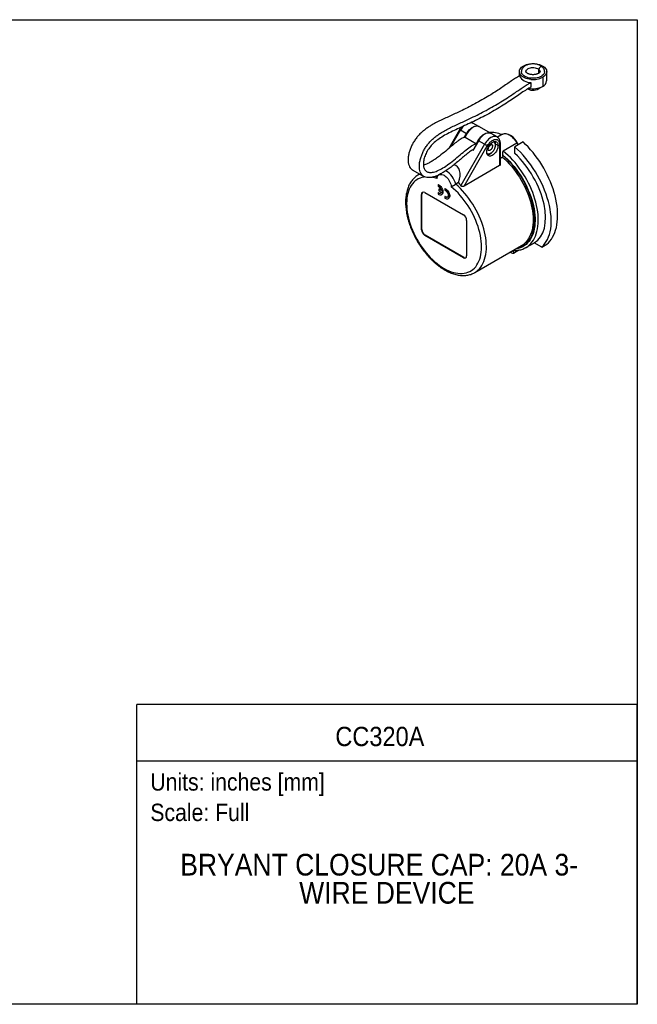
# Model space of a CAD drawing. Header units: inches. Extents: x 0 to 22, y 0 to 17.
# Tile 2 of 2: x 11.3 to 22, y 0 to 17. Entities that reach past the tile are written whole.
import ezdxf
from ezdxf.enums import TextEntityAlignment as Align

# ---------------------------------------------------------------- set-up
doc = ezdxf.new("R2010")
doc.units = ezdxf.units.IN
doc.header["$LTSCALE"] = 2
doc.header["$MEASUREMENT"] = 0
doc.linetypes.add('SLD-Solid', pattern=[0])
doc.layers.add('SLD-DEFPOINTS', color=7, linetype='Continuous')
doc.layers.add('TEXT', color=140, linetype='SLD-Solid', lineweight=25)
doc.styles.add('SLDTEXTSTYLE0', font='GOTHIC.TTF', dxfattribs={"width": 0.913})

# ---------------------------------------------------------------- blocks, each defined once
blk = doc.blocks.new('Block2')
at = {"color": 7, "linetype": 'SLD-Solid', "lineweight": 18}
for p, q in [((22, 17), (0, 17)), ((22, 0), (22, 17)), ((22, 0), (0, 0))]:
    blk.add_line(p, q, dxfattribs=at)
blk = doc.blocks.new('SW_NOTE_0')
at = {"layer": 'TEXT', "color": 0, "insert": (0, 0.383), "char_height": 0.3, "attachment_point": 1, "style": 'SLDTEXTSTYLE0'}
blk.add_mtext('Scale: Full', dxfattribs=at)
blk = doc.blocks.new('SW_NOTE_0_1')
at = {"layer": 'TEXT', "color": 0, "insert": (0, 0.383), "char_height": 0.3, "attachment_point": 1, "style": 'SLDTEXTSTYLE0'}
blk.add_mtext('Units: inches [mm]', dxfattribs=at)
blk = doc.blocks.new('Block1')
at = {"layer": 'TEXT'}
for p, q in [((22, 5.178), (13.358, 5.178)), ((13.358, 0), (13.358, 5.178)), ((22, 0), (22, 5.178)), ((13.358, 4.204), (22, 4.204)), ((22, 0), (13.358, 0))]:
    blk.add_line(p, q, dxfattribs=at)
for name, p in [('SW_NOTE_0_1', (13.59, 3.607)), ('SW_NOTE_0', (13.59, 3.081))]:
    blk.add_blockref(name, p, dxfattribs=at)
at = {"layer": 'TEXT', "color": 140, "style": 'SLDTEXTSTYLE0', "width": 0.913}
for tag, height, p in [('AUTOATTR0', 0.333, (16.785, 4.358)), ('AUTOATTR1_0', 0.375, (14.107, 2.111)), ('AUTOATTR1_1', 0.375, (16.161, 1.626))]:
    blk.add_attdef(tag, text='', height=height, dxfattribs=at).set_placement(p, align=Align.BOTTOM_LEFT)

msp = doc.modelspace()

# ---------------------------------------------------------------- linework, layer by layer
at = {"color": 7, "linetype": 'SLD-Solid'}
for p, q in [((0, 17), (22, 17)), ((22, 17), (22, 0)), ((22, 0), (0, 0))]:
    msp.add_line(p, q, dxfattribs=at)
for p, q in [((19.962, 16.104), (19.962, 16.026)), ((20.302, 16.078), (20.302, 16.142)), ((20.366, 16.008), (20.366, 15.847)), ((20.435, 15.944), (20.435, 16.104)), ((20.16, 15.916), (20.16, 15.835)), ((19.265, 15.155), (19.161, 15.216)), ((19.467, 15.039), (19.272, 15.151)), ((18.93, 15.099), (18.744, 14.777)), ((18.782, 14.809), (18.944, 15.091)), ((19.049, 15.03), (18.944, 15.091)), ((19.012, 14.966), (19.049, 15.03)), ((19.03, 14.971), (19.225, 14.858)), ((19.579, 14.975), (19.474, 15.035)), ((19.672, 15.024), (19.583, 14.972)), ((19.818, 14.996), (19.79, 15.012)), ((19.362, 14.85), (18.95, 14.136)), ((19.008, 14.126), (19.41, 14.822)), ((19.258, 14.91), (19.159, 14.74)), ((19.362, 14.85), (19.258, 14.91)), ((19.596, 14.827), (19.554, 14.851)), ((19.623, 14.843), (19.623, 14.481)), ((19.635, 14.501), (19.635, 14.859)), ((19.92, 14.866), (19.683, 14.729)), ((20.027, 14.89), (19.883, 14.807)), ((19.887, 14.691), (19.883, 14.807)), ((19.951, 14.847), (19.932, 14.862)), ((19.159, 14.74), (19.147, 14.747)), ((19.671, 14.625), (19.635, 14.605)), ((19.623, 14.481), (19.008, 14.126)), ((18.121, 14.405), (18.316, 14.292)), ((18.242, 14.335), (18.218, 14.321)), ((18.566, 14.152), (18.56, 14.149)), ((18.56, 14.149), (18.56, 14.124)), ((18.914, 14.188), (18.864, 14.159)), ((18.273, 13.983), (18.279, 13.987)), ((18.273, 13.373), (18.273, 13.983)), ((18.279, 13.376), (18.279, 13.987)), ((18.329, 14.016), (18.997, 13.63)), ((18.566, 14.016), (18.56, 14.013)), ((18.56, 14.013), (18.56, 13.989)), ((18.579, 14.076), (18.574, 14.073)), ((18.574, 14.073), (18.574, 14.048)), ((18.615, 14.049), (18.574, 14.073)), ((18.574, 14.048), (18.615, 14.025)), ((18.579, 14.076), (18.613, 14.056)), ((18.616, 13.979), (18.622, 13.983)), ((18.684, 14.083), (18.678, 14.08)), ((18.678, 14.08), (18.678, 14.056)), ((18.684, 13.948), (18.678, 13.945)), ((18.678, 13.945), (18.678, 13.92)), ((18.734, 13.911), (18.74, 13.914)), ((19.053, 13.533), (19.053, 12.923)), ((18.273, 13.373), (18.279, 13.376)), ((18.329, 13.276), (18.334, 13.279)), ((18.997, 12.89), (18.329, 13.276)), ((19.003, 12.894), (18.334, 13.279)), ((19.192, 12.633), (19.999, 13.099)), ((20.074, 13.065), (20.222, 13.15)), ((20.349, 13.072), (20.217, 13.148)), ((20.349, 13.072), (20.438, 13.123)), ((19.855, 13.014), (19.86, 12.966)), ((19.956, 13.021), (19.86, 12.966)), ((20.072, 13.064), (20.074, 13.065)), ((18.997, 12.89), (19.003, 12.894))]:
    msp.add_line(p, q)
at = {"flags": 128}
for points in [[(20.16, 15.97), (20.132, 15.973), (20.104, 15.979), (20.078, 15.987), (20.054, 15.996), (20.032, 16.008), (20.013, 16.02), (19.996, 16.034), (19.982, 16.049), (19.972, 16.065), (19.966, 16.082), (19.963, 16.098), (19.963, 16.115), (19.967, 16.132), (19.975, 16.148), (19.986, 16.164), (20.001, 16.179), (20.018, 16.192), (20.038, 16.204), (20.061, 16.215), (20.086, 16.224), (20.112, 16.231), (20.14, 16.236), (20.169, 16.24), (20.198, 16.241), (20.228, 16.24), (20.256, 16.236), (20.284, 16.231), (20.311, 16.224), (20.336, 16.215), (20.358, 16.205), (20.379, 16.192), (20.396, 16.179), (20.411, 16.164), (20.422, 16.149), (20.43, 16.132), (20.434, 16.116), (20.435, 16.099), (20.432, 16.082), (20.425, 16.065), (20.415, 16.049), (20.402, 16.034), (20.385, 16.02), (20.366, 16.008)], [(20.077, 16.105), (20.078, 16.114), (20.082, 16.126), (20.091, 16.137), (20.102, 16.148), (20.117, 16.157), (20.134, 16.164), (20.153, 16.17), (20.173, 16.173), (20.194, 16.175), (20.215, 16.174), (20.236, 16.171), (20.256, 16.166), (20.274, 16.16), (20.289, 16.151), (20.302, 16.142)], [(20.362, 16.183), (20.355, 16.187), (20.346, 16.188), (20.335, 16.186), (20.325, 16.181), (20.316, 16.173), (20.308, 16.163), (20.304, 16.152), (20.302, 16.142)], [(20.399, 16.105), (20.398, 16.091), (20.393, 16.076), (20.385, 16.061), (20.373, 16.047), (20.358, 16.034), (20.34, 16.022), (20.32, 16.012), (20.297, 16.003), (20.273, 15.997), (20.247, 15.992), (20.221, 15.989), (20.194, 15.988), (20.167, 15.99), (20.141, 15.993), (20.115, 15.999), (20.092, 16.006), (20.07, 16.015), (20.05, 16.026), (20.033, 16.038), (20.02, 16.052), (20.009, 16.066), (20.002, 16.081), (19.998, 16.097), (19.998, 16.105)], [(19.272, 15.151), (19.267, 15.154), (19.251, 15.159), (19.235, 15.161), (19.216, 15.16), (19.198, 15.156), (19.178, 15.148), (19.158, 15.137), (19.139, 15.123), (19.119, 15.107), (19.101, 15.088), (19.083, 15.068), (19.067, 15.045), (19.053, 15.021), (19.04, 14.996), (19.03, 14.971)], [(19.049, 15.03), (19.064, 15.054), (19.081, 15.077), (19.099, 15.097), (19.117, 15.116), (19.137, 15.132), (19.157, 15.145), (19.177, 15.155), (19.197, 15.162), (19.216, 15.165), (19.234, 15.165), (19.25, 15.162), (19.265, 15.155), (19.269, 15.153)], [(19.133, 15.225), (19.146, 15.222), (19.161, 15.216)], [(18.944, 15.091), (18.939, 15.094), (18.935, 15.096), (18.932, 15.098), (18.931, 15.099), (18.93, 15.099)], [(19.225, 14.858), (19.235, 14.884), (19.248, 14.909), (19.262, 14.932), (19.278, 14.955), (19.296, 14.976), (19.314, 14.995), (19.333, 15.011), (19.353, 15.025), (19.373, 15.035), (19.392, 15.043), (19.411, 15.048), (19.429, 15.049), (19.446, 15.047), (19.462, 15.042), (19.471, 15.037)], [(19.474, 15.035), (19.459, 15.041), (19.442, 15.045), (19.424, 15.044), (19.406, 15.041), (19.386, 15.034), (19.366, 15.024), (19.346, 15.011), (19.326, 14.995), (19.307, 14.977), (19.289, 14.956), (19.273, 14.934), (19.258, 14.91)], [(19.579, 14.975), (19.579, 14.975), (19.564, 14.981), (19.547, 14.984), (19.529, 14.984), (19.51, 14.981), (19.49, 14.974), (19.47, 14.964), (19.45, 14.951), (19.431, 14.935), (19.412, 14.917), (19.394, 14.896), (19.377, 14.874), (19.362, 14.85)], [(19.672, 15.024), (19.675, 15.025), (19.691, 15.032), (19.709, 15.035), (19.728, 15.034), (19.749, 15.03), (19.769, 15.023), (19.79, 15.012), (19.812, 14.998), (19.832, 14.982), (19.852, 14.962), (19.872, 14.941), (19.889, 14.917), (19.906, 14.892), (19.92, 14.866)], [(19.41, 14.822), (19.405, 14.825), (19.4, 14.828), (19.394, 14.831), (19.387, 14.835), (19.381, 14.839), (19.374, 14.843), (19.368, 14.846), (19.362, 14.85)], [(19.596, 14.827), (19.594, 14.808), (19.591, 14.789), (19.584, 14.768), (19.576, 14.748), (19.566, 14.729), (19.553, 14.71), (19.54, 14.693), (19.525, 14.679), (19.51, 14.666), (19.494, 14.656), (19.479, 14.649), (19.464, 14.646), (19.449, 14.645), (19.437, 14.648), (19.425, 14.654), (19.416, 14.663), (19.408, 14.675), (19.404, 14.689), (19.401, 14.706), (19.401, 14.724), (19.404, 14.743), (19.408, 14.763), (19.416, 14.784), (19.425, 14.803), (19.437, 14.823), (19.449, 14.84), (19.464, 14.856), (19.479, 14.87), (19.494, 14.881), (19.51, 14.889), (19.525, 14.895), (19.54, 14.897), (19.553, 14.896), (19.566, 14.891), (19.576, 14.884), (19.584, 14.873), (19.591, 14.86), (19.594, 14.845), (19.596, 14.827)], [(19.41, 14.822), (19.424, 14.844), (19.439, 14.864), (19.456, 14.883), (19.474, 14.899), (19.492, 14.912), (19.51, 14.922), (19.529, 14.929), (19.546, 14.932), (19.563, 14.932), (19.578, 14.929), (19.591, 14.922), (19.602, 14.911), (19.611, 14.898), (19.618, 14.882), (19.622, 14.864), (19.623, 14.843)], [(19.487, 14.845), (19.493, 14.841), (19.497, 14.833), (19.499, 14.822), (19.499, 14.81), (19.496, 14.797), (19.491, 14.784), (19.483, 14.771), (19.475, 14.76), (19.465, 14.751), (19.454, 14.744), (19.444, 14.741), (19.435, 14.741), (19.428, 14.743)], [(19.476, 14.868), (19.478, 14.859), (19.478, 14.851), (19.476, 14.844), (19.472, 14.841)], [(19.55, 14.818), (19.553, 14.833), (19.554, 14.851)], [(19.92, 14.866), (19.934, 14.855), (19.947, 14.844)], [(20.438, 13.123), (20.466, 13.15), (20.492, 13.179), (20.517, 13.212), (20.538, 13.247), (20.558, 13.285), (20.575, 13.325), (20.59, 13.368), (20.602, 13.413), (20.611, 13.461), (20.618, 13.51), (20.622, 13.561), (20.624, 13.614), (20.623, 13.669), (20.62, 13.725), (20.614, 13.782), (20.605, 13.84), (20.593, 13.899), (20.58, 13.959), (20.563, 14.019), (20.545, 14.079), (20.523, 14.14), (20.5, 14.2), (20.474, 14.26), (20.446, 14.32), (20.416, 14.378), (20.385, 14.436), (20.351, 14.493), (20.315, 14.549), (20.278, 14.603), (20.239, 14.656), (20.199, 14.707), (20.158, 14.756), (20.115, 14.803), (20.072, 14.848), (20.027, 14.89)], [(19.671, 14.625), (19.711, 14.59), (19.751, 14.551), (19.79, 14.511), (19.827, 14.469), (19.864, 14.424), (19.899, 14.378), (19.933, 14.33), (19.965, 14.281), (19.996, 14.23), (20.025, 14.179), (20.052, 14.127), (20.077, 14.074), (20.099, 14.02), (20.12, 13.966), (20.139, 13.912), (20.155, 13.859), (20.169, 13.805), (20.18, 13.752), (20.189, 13.7), (20.196, 13.648), (20.2, 13.598), (20.201, 13.549), (20.2, 13.502), (20.196, 13.456), (20.19, 13.411), (20.182, 13.369), (20.171, 13.329), (20.157, 13.291), (20.141, 13.256), (20.123, 13.223), (20.103, 13.193), (20.08, 13.165), (20.056, 13.14), (20.053, 13.138)], [(19.676, 14.664), (19.717, 14.628), (19.758, 14.591), (19.797, 14.55), (19.836, 14.508), (19.873, 14.464), (19.91, 14.418), (19.945, 14.37), (19.978, 14.32), (20.01, 14.27), (20.04, 14.218), (20.068, 14.165), (20.094, 14.112), (20.118, 14.058), (20.141, 14.003), (20.161, 13.949), (20.178, 13.894), (20.194, 13.84), (20.207, 13.786), (20.217, 13.732), (20.225, 13.68), (20.231, 13.628), (20.234, 13.577), (20.234, 13.528), (20.232, 13.48), (20.228, 13.434), (20.221, 13.39), (20.211, 13.348), (20.199, 13.308), (20.185, 13.27), (20.168, 13.235), (20.149, 13.202), (20.128, 13.172), (20.105, 13.145), (20.079, 13.121), (20.052, 13.099), (20.023, 13.081), (19.992, 13.066), (19.959, 13.054), (19.925, 13.045), (19.896, 13.04)], [(19.915, 13.05), (19.942, 13.057), (19.975, 13.067), (20.007, 13.081), (20.037, 13.099), (20.065, 13.119), (20.091, 13.142), (20.115, 13.168), (20.137, 13.197), (20.157, 13.229), (20.175, 13.264), (20.19, 13.301), (20.202, 13.34), (20.213, 13.381), (20.22, 13.425), (20.226, 13.47), (20.228, 13.518), (20.229, 13.566), (20.226, 13.617), (20.221, 13.668), (20.214, 13.72), (20.204, 13.774), (20.192, 13.828), (20.177, 13.882), (20.16, 13.937), (20.14, 13.991), (20.119, 14.046), (20.095, 14.1), (20.069, 14.154), (20.041, 14.206), (20.011, 14.258), (19.98, 14.309), (19.947, 14.359), (19.912, 14.407), (19.876, 14.453), (19.838, 14.498), (19.8, 14.541), (19.76, 14.581), (19.72, 14.619), (19.679, 14.655)], [(20.074, 13.065), (20.078, 13.068), (20.108, 13.087), (20.135, 13.11), (20.161, 13.135), (20.184, 13.164), (20.205, 13.195), (20.224, 13.229), (20.241, 13.265), (20.255, 13.304), (20.267, 13.345), (20.277, 13.388), (20.284, 13.434), (20.288, 13.481), (20.29, 13.529), (20.289, 13.58), (20.286, 13.631), (20.281, 13.684), (20.272, 13.738), (20.262, 13.792), (20.249, 13.847), (20.233, 13.903), (20.215, 13.959), (20.195, 14.015), (20.173, 14.07), (20.148, 14.125), (20.122, 14.18), (20.094, 14.234), (20.063, 14.287), (20.031, 14.339), (19.997, 14.39), (19.962, 14.439), (19.925, 14.487), (19.888, 14.533), (19.848, 14.576), (19.808, 14.618), (19.767, 14.658), (19.726, 14.695), (19.683, 14.729)], [(18.333, 14.286), (18.314, 14.284), (18.28, 14.277), (18.248, 14.266), (18.218, 14.253), (18.19, 14.236), (18.163, 14.216), (18.138, 14.193), (18.115, 14.167), (18.095, 14.139), (18.076, 14.108), (18.06, 14.074), (18.047, 14.038), (18.036, 13.999), (18.027, 13.958), (18.021, 13.915), (18.017, 13.871), (18.016, 13.825), (18.017, 13.777), (18.021, 13.728), (18.027, 13.678), (18.036, 13.627), (18.048, 13.576), (18.062, 13.524), (18.078, 13.471), (18.096, 13.419), (18.117, 13.367), (18.14, 13.315), (18.165, 13.263), (18.192, 13.213), (18.22, 13.163), (18.251, 13.114), (18.283, 13.067), (18.317, 13.021), (18.352, 12.977), (18.388, 12.935), (18.425, 12.895), (18.463, 12.857), (18.502, 12.822), (18.542, 12.789), (18.582, 12.758), (18.622, 12.73), (18.663, 12.706), (18.704, 12.684), (18.744, 12.665), (18.784, 12.649), (18.824, 12.636), (18.863, 12.627), (18.901, 12.621), (18.938, 12.618), (18.974, 12.618), (19.009, 12.622), (19.043, 12.629), (19.075, 12.639), (19.105, 12.652), (19.134, 12.669), (19.161, 12.688), (19.186, 12.711), (19.209, 12.736), (19.23, 12.765), (19.248, 12.796), (19.264, 12.829), (19.278, 12.865), (19.29, 12.904), (19.298, 12.944), (19.305, 12.987), (19.309, 13.031), (19.31, 13.077), (19.309, 13.125), (19.305, 13.174), (19.299, 13.224), (19.29, 13.275), (19.279, 13.326), (19.266, 13.378), (19.249, 13.43), (19.231, 13.483), (19.211, 13.535), (19.188, 13.587), (19.163, 13.639), (19.136, 13.689), (19.108, 13.739), (19.077, 13.788), (19.046, 13.835), (19.012, 13.881), (18.977, 13.925), (18.941, 13.967), (18.904, 14.008), (18.866, 14.046), (18.827, 14.081), (18.787, 14.115), (18.787, 14.115)], [(18.244, 14.335), (18.221, 14.323), (18.217, 14.321)], [(18.539, 14.258), (18.542, 14.277), (18.548, 14.293), (18.557, 14.306), (18.567, 14.317), (18.58, 14.325), (18.595, 14.329), (18.61, 14.33), (18.627, 14.328), (18.645, 14.322), (18.663, 14.313), (18.681, 14.301), (18.699, 14.286), (18.716, 14.269), (18.731, 14.25), (18.746, 14.229), (18.758, 14.207), (18.769, 14.184), (18.778, 14.16), (18.784, 14.137), (18.787, 14.115)], [(18.56, 13.989), (18.574, 13.981), (18.587, 13.976), (18.6, 13.975), (18.611, 13.977), (18.621, 13.982), (18.628, 13.991), (18.634, 14.003), (18.636, 14.017), (18.636, 14.032), (18.634, 14.049), (18.628, 14.067), (18.621, 14.085), (18.611, 14.101), (18.6, 14.117), (18.587, 14.13), (18.574, 14.141), (18.56, 14.149)], [(18.566, 14.152), (18.579, 14.144), (18.593, 14.133), (18.605, 14.12), (18.617, 14.105), (18.626, 14.088), (18.634, 14.07), (18.639, 14.053), (18.642, 14.036), (18.642, 14.02), (18.639, 14.006), (18.634, 13.994), (18.626, 13.986), (18.622, 13.983)], [(19.195, 12.635), (19.222, 12.653), (19.248, 12.674), (19.273, 12.699), (19.295, 12.727), (19.316, 12.757), (19.334, 12.79), (19.35, 12.825), (19.363, 12.863), (19.374, 12.903), (19.383, 12.945), (19.389, 12.99), (19.393, 13.036), (19.394, 13.083), (19.392, 13.132), (19.388, 13.182), (19.382, 13.234), (19.373, 13.286), (19.361, 13.339), (19.348, 13.392), (19.331, 13.446), (19.313, 13.5), (19.292, 13.554), (19.269, 13.607), (19.244, 13.661), (19.217, 13.713), (19.188, 13.764), (19.158, 13.815), (19.126, 13.864), (19.092, 13.912), (19.057, 13.958), (19.02, 14.002), (18.982, 14.045), (18.944, 14.085), (18.904, 14.124), (18.864, 14.159)], [(18.615, 14.025), (18.612, 14.017), (18.607, 14.01), (18.602, 14.005), (18.595, 14.002), (18.587, 14.002), (18.578, 14.003), (18.569, 14.007), (18.56, 14.013)], [(18.678, 13.92), (18.692, 13.912), (18.705, 13.908), (18.718, 13.906), (18.729, 13.909), (18.739, 13.914), (18.747, 13.923), (18.752, 13.934), (18.754, 13.948), (18.754, 13.964), (18.752, 13.981), (18.747, 13.999), (18.739, 14.016), (18.729, 14.033), (18.718, 14.048), (18.705, 14.062), (18.692, 14.072), (18.678, 14.08)], [(18.678, 14.056), (18.689, 14.05), (18.7, 14.041), (18.71, 14.03), (18.719, 14.017), (18.726, 14.003), (18.731, 13.989), (18.734, 13.975), (18.734, 13.962), (18.731, 13.951), (18.726, 13.942), (18.719, 13.936), (18.71, 13.934), (18.7, 13.934), (18.689, 13.938), (18.678, 13.945)], [(18.684, 14.083), (18.698, 14.076), (18.711, 14.065), (18.724, 14.052), (18.735, 14.036), (18.745, 14.019), (18.752, 14.002), (18.757, 13.984), (18.76, 13.967), (18.76, 13.952), (18.757, 13.938), (18.752, 13.926), (18.745, 13.917), (18.74, 13.914)], [(19.192, 12.633), (19.193, 12.634), (19.195, 12.635)]]:
    msp.add_lwpolyline(points, dxfattribs=at)
for centre, radius, start, end in [((20.154, 16.13), 0.214, 208.3218, 271.6835), ((20.201, 16.323), 0.356, 263.471, 297.5824), ((20.27, 16.103), 0.0503, 1.7654, 51.004), ((20.196, 15.978), 0.196, 242.5879, 309.6022), ((20.198, 16.173), 0.366, 258.4041, 297.2233), ((20.315, 15.956), 0.12, 294.8292, 353.8506), ((19.25, 14.916), 0.352, 135.3482, 150.2356), ((19.457, 14.498), 0.556, 68.6927, 91.6748), ((19.663, 14.748), 0.293, 22.7944, 57.8391), ((19.466, 14.854), 0.0877, 358.0509, 28.945), ((19.616, 14.861), 0.0189, 292.7377, 355.9574), ((19.405, 14.778), 0.109, 273.7319, 314.3557), ((19.334, 14.548), 0.361, 17.1959, 18.6995), ((18.353, 13.736), 0.554, 70.4065, 79.293), ((18.516, 14.083), 0.356, 12.4793, 60.5845), ((18.512, 14.032), 0.104, 9.405, 62.5674), ((18.307, 13.989), 0.0344, 50.7967, 189.214), ((18.32, 13.99), 0.0409, 131.5466, 185.0921), ((18.593, 14.045), 0.0399, 226.4569, 286.0583), ((18.712, 13.978), 0.0406, 227.0186, 285.4966), ((18.932, 13.528), 0.121, 2.6055, 57.3945), ((18.394, 13.378), 0.121, 182.6055, 237.3945), ((18.4, 13.381), 0.121, 182.6055, 237.3945), ((19.835, 13.383), 0.328, 300.014, 311.5832), ((19.019, 12.917), 0.0344, 230.7967, 9.214), ((19.026, 12.927), 0.0409, 234.9112, 288.4513)]:
    msp.add_arc(centre, radius, start, end)
for centre, major_axis, ratio, start_param, end_param in [((19.679, 14.04), (-0.625, 1), 0.552775, 3.225722, 5.190882), ((19.679, 14.04), (-0.552, 0.884), 0.552775, 3.122368, 5.151477), ((18.704, 14.192), (0.167, 0.289), 0.577335, 5.022624, 6.495087), ((18.085, 13.119), (0.689, 1.193), 0.577335, 5.975355, 6.05027), ((19.679, 14.04), (-0.551, 1.043), 0.600975, 2.566163, 2.639055)]:
    msp.add_ellipse(centre, major_axis=major_axis, ratio=ratio, start_param=start_param, end_param=end_param)
for points, knots in [([(20.362, 16.183), (20.358, 16.186), (20.348, 16.195), (20.331, 16.206), (20.31, 16.216), (20.288, 16.224), (20.264, 16.23), (20.24, 16.234), (20.215, 16.237), (20.189, 16.237), (20.164, 16.235), (20.139, 16.232), (20.115, 16.226), (20.093, 16.218), (20.071, 16.208), (20.052, 16.197), (20.035, 16.183), (20.021, 16.168), (20.011, 16.153), (20.003, 16.137), (19.999, 16.121), (19.998, 16.11), (19.998, 16.105)], [0, 0, 0, 0, 0.042747, 0.093708, 0.14547, 0.197435, 0.249268, 0.300907, 0.352392, 0.403809, 0.455264, 0.50684, 0.558647, 0.610802, 0.663392, 0.716426, 0.769682, 0.822489, 0.868558, 0.913119, 0.960918, 1, 1, 1, 1]), ([(20.399, 16.105), (20.399, 16.11), (20.399, 16.12), (20.394, 16.136), (20.387, 16.152), (20.377, 16.167), (20.368, 16.177), (20.363, 16.182), (20.362, 16.183)], [0, 0, 0, 0, 0.165293, 0.36172, 0.559297, 0.761365, 0.970228, 1, 1, 1, 1]), ([(19.965, 16.028), (19.943, 16.015), (19.897, 15.989), (19.823, 15.941), (19.743, 15.886), (19.657, 15.827), (19.564, 15.766), (19.461, 15.7), (19.347, 15.631), (19.224, 15.561), (19.099, 15.495), (18.983, 15.438), (18.878, 15.389), (18.784, 15.346), (18.693, 15.304), (18.604, 15.263), (18.519, 15.22), (18.444, 15.178), (18.379, 15.137), (18.324, 15.096), (18.272, 15.052), (18.223, 15.004), (18.179, 14.951), (18.14, 14.895), (18.107, 14.836), (18.08, 14.774), (18.059, 14.71), (18.045, 14.647), (18.04, 14.587), (18.044, 14.531), (18.056, 14.482), (18.078, 14.442), (18.1, 14.416), (18.117, 14.408), (18.121, 14.406)], [0, 0, 0, 0, 0.028853, 0.060582, 0.095458, 0.133171, 0.173337, 0.215555, 0.267408, 0.320921, 0.375445, 0.430301, 0.471638, 0.512411, 0.552273, 0.590878, 0.627907, 0.663125, 0.688287, 0.712365, 0.735425, 0.757592, 0.779038, 0.799948, 0.820503, 0.840854, 0.862459, 0.884031, 0.905583, 0.927103, 0.94864, 0.970317, 0.99232, 1, 1, 1, 1]), ([(20.088, 16.084), (20.087, 16.085), (20.084, 16.088), (20.08, 16.094), (20.077, 16.099), (20.076, 16.102), (20.077, 16.104), (20.077, 16.104)], [0, 0, 0, 0, 0.130665, 0.382216, 0.640659, 0.923563, 1, 1, 1, 1]), ([(20.32, 16.104), (20.321, 16.104), (20.321, 16.102), (20.32, 16.098), (20.317, 16.093), (20.312, 16.086), (20.304, 16.079), (20.293, 16.072), (20.279, 16.065), (20.264, 16.06), (20.246, 16.055), (20.227, 16.052), (20.208, 16.05), (20.188, 16.05), (20.168, 16.052), (20.149, 16.055), (20.132, 16.06), (20.116, 16.066), (20.103, 16.073), (20.094, 16.079), (20.09, 16.082), (20.088, 16.084)], [0, 0, 0, 0, 0.023588, 0.08581, 0.140674, 0.192622, 0.247819, 0.302194, 0.356694, 0.411746, 0.46745, 0.523718, 0.580388, 0.637269, 0.694161, 0.750804, 0.807002, 0.862581, 0.917413, 0.9715, 1, 1, 1, 1]), ([(19.171, 14.76), (19.167, 14.758), (19.154, 14.752), (19.131, 14.737), (19.102, 14.716), (19.069, 14.691), (19.023, 14.653), (18.964, 14.603), (18.892, 14.543), (18.82, 14.484), (18.75, 14.431), (18.683, 14.384), (18.617, 14.344), (18.554, 14.312), (18.494, 14.288), (18.438, 14.274), (18.386, 14.271), (18.341, 14.279), (18.302, 14.298), (18.272, 14.329), (18.251, 14.369), (18.239, 14.418), (18.235, 14.474), (18.24, 14.535), (18.254, 14.598), (18.275, 14.661), (18.302, 14.723), (18.335, 14.782), (18.374, 14.838), (18.418, 14.891), (18.466, 14.939), (18.519, 14.984), (18.574, 15.024), (18.639, 15.066), (18.714, 15.107), (18.799, 15.15), (18.888, 15.192), (18.979, 15.234), (19.073, 15.276), (19.179, 15.326), (19.296, 15.384), (19.423, 15.451), (19.549, 15.523), (19.67, 15.596), (19.778, 15.666), (19.872, 15.729), (19.952, 15.784), (20.027, 15.834), (20.096, 15.879), (20.139, 15.904), (20.16, 15.916)], [0, 0, 0, 0, 0.0041492, 0.0119819, 0.0214186, 0.0319211, 0.0433022, 0.0652751, 0.0886261, 0.112613, 0.1340688, 0.1552033, 0.175758, 0.1955567, 0.214499, 0.232559, 0.2501715, 0.267041, 0.2833327, 0.2992236, 0.3148791, 0.3304335, 0.3459758, 0.3615405, 0.3771204, 0.3927234, 0.4074214, 0.4222663, 0.4373684, 0.4528568, 0.4688663, 0.48552, 0.5029097, 0.5210819, 0.5465173, 0.5732602, 0.6011406, 0.6299296, 0.6593769, 0.6892305, 0.7295683, 0.7696477, 0.8089519, 0.8469872, 0.8832649, 0.9102134, 0.9355288, 0.9589832, 0.9804, 1, 1, 1, 1]), ([(20.16, 15.835), (20.155, 15.832), (20.149, 15.829), (20.137, 15.822), (20.131, 15.819), (20.114, 15.809), (20.101, 15.801), (20.062, 15.777), (20.033, 15.758), (19.941, 15.696), (19.872, 15.648), (19.723, 15.549), (19.643, 15.498), (19.477, 15.4), (19.391, 15.353), (19.219, 15.265), (19.133, 15.224), (18.966, 15.146), (18.884, 15.11), (18.732, 15.037), (18.661, 15), (18.568, 14.939), (18.54, 14.918), (18.487, 14.874), (18.463, 14.851), (18.42, 14.803), (18.401, 14.777), (18.368, 14.726), (18.354, 14.699), (18.331, 14.645), (18.322, 14.618), (18.31, 14.564), (18.307, 14.538), (18.306, 14.489), (18.308, 14.467), (18.32, 14.428), (18.328, 14.411), (18.351, 14.385), (18.366, 14.375), (18.401, 14.363), (18.422, 14.361), (18.469, 14.365), (18.495, 14.371), (18.553, 14.392), (18.584, 14.407), (18.651, 14.444), (18.685, 14.467), (18.757, 14.517), (18.793, 14.545), (18.867, 14.604), (18.904, 14.635), (18.975, 14.695), (19.01, 14.725), (19.077, 14.779), (19.109, 14.804), (19.154, 14.832), (19.169, 14.841), (19.197, 14.853), (19.211, 14.857), (19.225, 14.858)], [0, 0, 0, 0, 0.007812, 0.007812, 0.015625, 0.015625, 0.03125, 0.03125, 0.0625, 0.0625, 0.125, 0.125, 0.1875, 0.1875, 0.25, 0.25, 0.3125, 0.3125, 0.375, 0.375, 0.4375, 0.4375, 0.46875, 0.46875, 0.5, 0.5, 0.53125, 0.53125, 0.5625, 0.5625, 0.59375, 0.59375, 0.625, 0.625, 0.65625, 0.65625, 0.6875, 0.6875, 0.71875, 0.71875, 0.75, 0.75, 0.78125, 0.78125, 0.8125, 0.8125, 0.84375, 0.84375, 0.875, 0.875, 0.90625, 0.90625, 0.9375, 0.9375, 0.96875, 0.96875, 0.984375, 0.984375, 1, 1, 1, 1]), ([(18.962, 15.145), (18.961, 15.144), (18.955, 15.138), (18.945, 15.123), (18.935, 15.108), (18.931, 15.1), (18.93, 15.099)], [0, 0, 0, 0, 0.028624, 0.49672, 0.939394, 1, 1, 1, 1]), ([(19.16, 15.216), (19.156, 15.218), (19.148, 15.223), (19.139, 15.225), (19.135, 15.226)], [0, 0, 0, 0, 0.563164, 1, 1, 1, 1]), ([(19.03, 14.971), (19.018, 14.969), (18.995, 14.964), (18.958, 14.945), (18.92, 14.92), (18.881, 14.89), (18.839, 14.857), (18.776, 14.804), (18.691, 14.731), (18.598, 14.656), (18.52, 14.599), (18.459, 14.559), (18.4, 14.525), (18.35, 14.501), (18.32, 14.492), (18.307, 14.488)], [0, 0, 0, 0, 0.048877, 0.098387, 0.150152, 0.204861, 0.262506, 0.322689, 0.471082, 0.62164, 0.709055, 0.793177, 0.873007, 0.947868, 1, 1, 1, 1]), ([(19.635, 14.859), (19.635, 14.864), (19.635, 14.876), (19.632, 14.894), (19.627, 14.915), (19.618, 14.934), (19.608, 14.95), (19.595, 14.963), (19.585, 14.971), (19.579, 14.974), (19.579, 14.974)], [0, 0, 0, 0, 0.08624, 0.24635, 0.406132, 0.562862, 0.69913, 0.845171, 0.986479, 1, 1, 1, 1]), ([(19.404, 14.69), (19.404, 14.689), (19.409, 14.687), (19.418, 14.685), (19.432, 14.683), (19.446, 14.685), (19.46, 14.69), (19.471, 14.695), (19.483, 14.703), (19.495, 14.713), (19.508, 14.726), (19.52, 14.741), (19.53, 14.758), (19.539, 14.776), (19.545, 14.794), (19.549, 14.812), (19.55, 14.83), (19.549, 14.847), (19.545, 14.862), (19.539, 14.875), (19.532, 14.885), (19.525, 14.89), (19.522, 14.892)], [0, 0, 0, 0, 0.006319, 0.055643, 0.104762, 0.155177, 0.20795, 0.254316, 0.286559, 0.344458, 0.402171, 0.459649, 0.516975, 0.574384, 0.632094, 0.690393, 0.749559, 0.809647, 0.862692, 0.91322, 0.96168, 1, 1, 1, 1]), ([(19.428, 14.743), (19.428, 14.743), (19.428, 14.743), (19.428, 14.744), (19.426, 14.747), (19.425, 14.753), (19.425, 14.762), (19.426, 14.773), (19.43, 14.785), (19.435, 14.798), (19.442, 14.81), (19.45, 14.821), (19.458, 14.83), (19.466, 14.837), (19.471, 14.84), (19.472, 14.841)], [0, 0, 0, 0, 0.045442, 0.133442, 0.209381, 0.289389, 0.367957, 0.447546, 0.529057, 0.612231, 0.696402, 0.780801, 0.864425, 0.946533, 1, 1, 1, 1]), ([(19.472, 14.841), (19.473, 14.841), (19.477, 14.844), (19.482, 14.845), (19.486, 14.846), (19.487, 14.845), (19.487, 14.845), (19.487, 14.845)], [0, 0, 0, 0, 0.08051, 0.317163, 0.553951, 0.79984, 1, 1, 1, 1]), ([(19.683, 14.729), (19.683, 14.729), (19.681, 14.728), (19.679, 14.726), (19.677, 14.724), (19.676, 14.721), (19.674, 14.717), (19.672, 14.711), (19.671, 14.703), (19.671, 14.693), (19.671, 14.685), (19.672, 14.678), (19.673, 14.674), (19.675, 14.669), (19.676, 14.666), (19.676, 14.664)], [0, 0, 0, 0, 0.04299, 0.086906, 0.132106, 0.178916, 0.227628, 0.336868, 0.46428, 0.577722, 0.725086, 0.793379, 0.861653, 0.929743, 1, 1, 1, 1]), ([(19.671, 14.625), (19.672, 14.626), (19.673, 14.626), (19.674, 14.628), (19.675, 14.629), (19.677, 14.631), (19.678, 14.634), (19.68, 14.638), (19.681, 14.643), (19.681, 14.647), (19.68, 14.651), (19.68, 14.654), (19.679, 14.655)], [0, 0, 0, 0, 0.0629225, 0.1249705, 0.1870945, 0.2502411, 0.3729875, 0.499823, 0.6226726, 0.7496629, 0.8735318, 1, 1, 1, 1]), ([(19.635, 14.501), (19.635, 14.499), (19.635, 14.495), (19.632, 14.49), (19.629, 14.485), (19.625, 14.483), (19.623, 14.481)], [0, 0, 0, 0, 0.240698, 0.49309, 0.746988, 1, 1, 1, 1]), ([(18.217, 14.32), (18.213, 14.318), (18.199, 14.31), (18.177, 14.294), (18.151, 14.272), (18.126, 14.247), (18.104, 14.22), (18.083, 14.19), (18.065, 14.158), (18.049, 14.124), (18.034, 14.087), (18.023, 14.049), (18.013, 14.008), (18.006, 13.966), (18.001, 13.922), (17.998, 13.876), (17.998, 13.829), (18.001, 13.781), (18.005, 13.733), (18.012, 13.683), (18.021, 13.633), (18.033, 13.582), (18.046, 13.531), (18.062, 13.48), (18.08, 13.429), (18.1, 13.378), (18.122, 13.327), (18.145, 13.277), (18.171, 13.228), (18.198, 13.179), (18.227, 13.131), (18.257, 13.085), (18.289, 13.039), (18.322, 12.995), (18.357, 12.953), (18.392, 12.912), (18.429, 12.873), (18.466, 12.836), (18.505, 12.801), (18.544, 12.769), (18.583, 12.738), (18.623, 12.71), (18.664, 12.685), (18.704, 12.662), (18.745, 12.642), (18.786, 12.624), (18.826, 12.61), (18.867, 12.598), (18.907, 12.59), (18.946, 12.584), (18.984, 12.582), (19.022, 12.583), (19.058, 12.587), (19.093, 12.593), (19.127, 12.603), (19.159, 12.616), (19.182, 12.627), (19.194, 12.634), (19.196, 12.636)], [0, 0, 0, 0, 0.007095, 0.024588, 0.042086, 0.059635, 0.077274, 0.095033, 0.112931, 0.130971, 0.149146, 0.167439, 0.185829, 0.204292, 0.222805, 0.241349, 0.259908, 0.278469, 0.297023, 0.315565, 0.334093, 0.352607, 0.371105, 0.389591, 0.408063, 0.426525, 0.444978, 0.463425, 0.481867, 0.500306, 0.518746, 0.537187, 0.555632, 0.574083, 0.592542, 0.611012, 0.629494, 0.64799, 0.666504, 0.685035, 0.703585, 0.722154, 0.740742, 0.759345, 0.777959, 0.796574, 0.815176, 0.833747, 0.852267, 0.87071, 0.889051, 0.907264, 0.925333, 0.943249, 0.961019, 0.978664, 0.996215, 1, 1, 1, 1]), ([(18.526, 14.302), (18.526, 14.295), (18.527, 14.28), (18.535, 14.266), (18.539, 14.258)], [0, 0, 0, 0, 0.457143, 1, 1, 1, 1]), ([(18.787, 14.115), (18.788, 14.115), (18.79, 14.116), (18.793, 14.118), (18.796, 14.119), (18.799, 14.121), (18.804, 14.124), (18.812, 14.129), (18.821, 14.134), (18.829, 14.139), (18.837, 14.143), (18.844, 14.148), (18.851, 14.152), (18.858, 14.156), (18.862, 14.158), (18.864, 14.159)], [0, 0, 0, 0, 0.051684, 0.102702, 0.153017, 0.202593, 0.251397, 0.378207, 0.501765, 0.587439, 0.671668, 0.754676, 0.836786, 0.918404, 1, 1, 1, 1]), ([(19.008, 14.126), (19.007, 14.125), (19.004, 14.124), (19.001, 14.123), (18.997, 14.121), (18.992, 14.12), (18.986, 14.119), (18.977, 14.119), (18.969, 14.121), (18.962, 14.124), (18.958, 14.127), (18.955, 14.13), (18.952, 14.133), (18.951, 14.135), (18.95, 14.136)], [0, 0, 0, 0, 0.0658968, 0.1298316, 0.1920994, 0.2530194, 0.3829063, 0.5038457, 0.6293378, 0.750015, 0.8121204, 0.8757621, 0.9374947, 1, 1, 1, 1]), ([(19.851, 13.014), (19.861, 13.014), (19.884, 13.013), (19.918, 13.015), (19.955, 13.02), (19.989, 13.029), (20.023, 13.04), (20.05, 13.052), (20.066, 13.061), (20.071, 13.064)], [0, 0, 0, 0, 0.124745, 0.283874, 0.442162, 0.599585, 0.756201, 0.912151, 1, 1, 1, 1])]:
    msp.add_open_spline(points, degree=3, knots=knots)
msp.add_open_spline([(19.932, 14.862), (19.928, 14.863), (19.924, 14.865), (19.92, 14.866)], degree=3)

# ---------------------------------------------------------------- block references
at = {"layer": 'SLD-DEFPOINTS'}
msp.add_blockref('Block2', (0, 0), dxfattribs=at)
ref = msp.add_blockref('Block1', (0, 0), dxfattribs=at)
ref.add_attrib('AUTOATTR0', 'CC320A', dxfattribs={"layer": 'TEXT', "height": 0.3333, "style": 'SLDTEXTSTYLE0', "width": 0.913}).set_placement((16.785, 4.358), align=Align.BOTTOM_LEFT)
ref.add_attrib('AUTOATTR1_0', 'BRYANT CLOSURE CAP: 20A 3-', dxfattribs={"layer": 'TEXT', "height": 0.375, "style": 'SLDTEXTSTYLE0', "width": 0.913}).set_placement((14.107, 2.111), align=Align.BOTTOM_LEFT)
ref.add_attrib('AUTOATTR1_1', 'WIRE DEVICE', dxfattribs={"layer": 'TEXT', "height": 0.375, "style": 'SLDTEXTSTYLE0', "width": 0.913}).set_placement((16.161, 1.626), align=Align.BOTTOM_LEFT)

doc.saveas('drawing.dxf')
